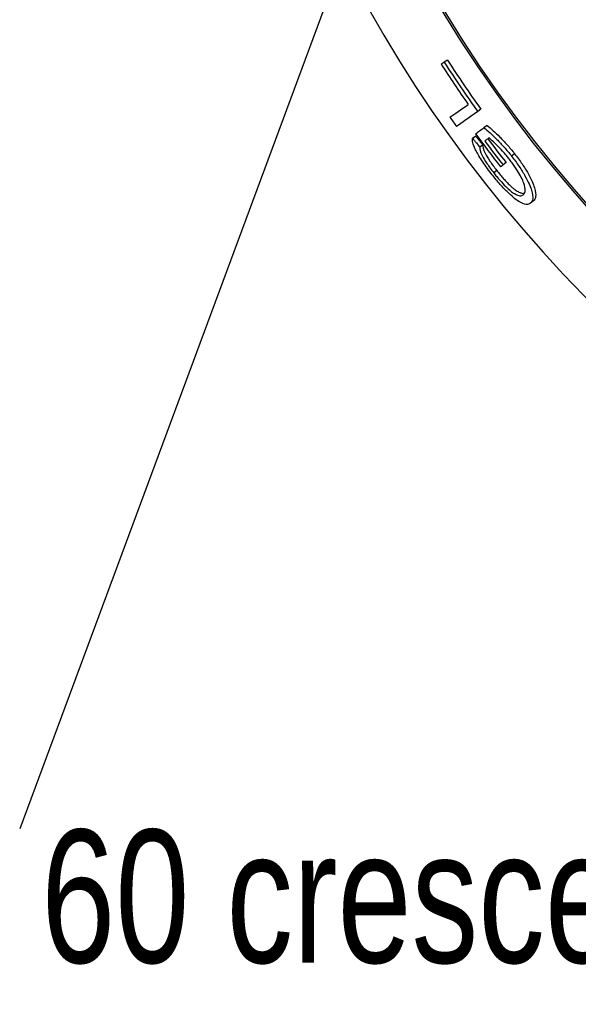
# Model space of a CAD drawing. Header units: millimetres. Extents: x 10 to 412, y 8 to 584.
# Tile 44 of 83: x 287 to 302, y 210 to 236. Entities that reach past the tile are written whole.
import ezdxf

# ---------------------------------------------------------------- set-up
doc = ezdxf.new("R2010")
doc.units = ezdxf.units.MM
doc.linetypes.add('CENTERX2', pattern=[20.32, 12.7, -2.54, 2.54, -2.54])
doc.layers.add('CENTERLINE', color=4, linetype='CENTERX2')
doc.layers.add('TEXT', color=2, linetype='Continuous')
doc.layers.add('OUTLINE', color=7, linetype='Continuous', lineweight=25)
doc.styles.add('SLDTEXTSTYLE0', font='TXT', dxfattribs={"width": 0.75})
doc.dimstyles.new('SLDDIMSTYLE12', dxfattribs={"dimtxt": 0.18, "dimasz": 2, "dimexe": 0, "dimexo": 0.0625, "dimgap": 0, "dimtad": 0, "dimtih": 1, "dimtoh": 1, "dimdec": 0, "dimrnd": 1e-09, "dimzin": 0, "dimdsep": 46, "dimtxsty": 'Standard', "dimsah": 1, "dimcen": 0.09, "dimadec": 0, "dimazin": 0, "dimtfac": 2, "dimtdec": 0, "dimtofl": 0, "dimtmove": 0, "dimatfit": 3, "dimfxl": 0, "dimfrac": 2, "dimtolj": 1, "dimtzin": 0, "dimarcsym": 0})

msp = doc.modelspace()

# ---------------------------------------------------------------- linework, layer by layer
at = {"layer": 'CENTERLINE'}
for radius in [31.70081, 26.35209]:
    msp.add_circle((327.70013, 253.96659), radius, dxfattribs=at)
at = {"layer": 'OUTLINE'}
for p, q in [((298.68723, 235.16404), (298.60139, 235.10841)), ((299.56835, 233.86965), (299.48512, 233.81019)), ((299.73202, 233.44348), (299.64975, 233.38311)), ((299.43218, 233.16184), (299.35071, 233.10187)), ((299.62269, 232.93211), (299.54171, 232.87144)), ((300.23372, 232.46455), (300.1537, 232.40191)), ((300.45851, 232.69683), (300.37787, 232.63387)), ((299.98568, 232.2585), (299.90622, 232.19626)), ((300.95454, 231.45822), (300.87691, 231.39289))]:
    msp.add_line(p, q, dxfattribs=at)
at = {"layer": 'OUTLINE', "flags": 128}
for points in [[(298.51906, 235.05506), (298.52914, 235.06159), (298.53928, 235.06816), (298.54948, 235.07477), (298.55974, 235.08142), (298.57006, 235.08811), (298.58044, 235.09484), (298.59088, 235.10161), (298.60139, 235.10841)], [(298.75422, 233.65711), (298.80248, 233.69097), (298.85412, 233.7272), (298.90913, 233.76579), (298.96751, 233.80676), (299.02926, 233.85008), (299.09437, 233.89577), (299.16283, 233.9438), (299.23464, 233.99419)], [(299.48512, 233.81019), (299.40045, 233.7497), (299.32005, 233.69226), (299.24393, 233.63788), (299.17209, 233.58657), (299.10455, 233.53831), (299.0413, 233.49313), (298.98237, 233.45103), (298.92775, 233.41201)], [(299.42945, 233.22145), (299.45498, 233.24019), (299.48109, 233.25935), (299.50777, 233.27893), (299.53503, 233.29892), (299.56285, 233.31934), (299.59125, 233.34018), (299.62022, 233.36144), (299.64975, 233.38311)], [(299.78337, 233.11411), (299.769, 233.10338), (299.75478, 233.09275), (299.7407, 233.08223), (299.72676, 233.07182), (299.71296, 233.06152), (299.69931, 233.05132), (299.68579, 233.04122), (299.67243, 233.03124)], [(300.1537, 232.40191), (300.14542, 232.39543), (300.1372, 232.38899), (300.12904, 232.3826), (300.12093, 232.37625), (300.11287, 232.36994), (300.10488, 232.36368), (300.09694, 232.35747), (300.08906, 232.3513)]]:
    msp.add_lwpolyline(points, dxfattribs=at)
at = {"layer": 'OUTLINE'}
for radius in [33.99382, 33.94382]:
    msp.add_circle((327.70013, 253.96659), radius, dxfattribs=at)
for radius, start, end in [(35.65, 306.658466, 274.273816), (34.77328, 212.94628, 215.054876), (34.67518, 212.94628, 215.541475), (34.57289, 212.94628, 215.541475), (35.36016, 215.054876, 215.541475), (35.06555, 216.271373, 218.055569), (34.98345, 216.757972, 218.055569), (34.88182, 216.757972, 218.055569)]:
    msp.add_arc((327.70013, 253.96659), radius, start, end, dxfattribs=at)
for points, knots in [([(299.64976, 233.38311), (299.70184, 233.33948), (299.75473, 233.29504), (299.86827, 233.19225), (299.92696, 233.137), (300.04933, 233.01456), (300.11384, 232.94662), (300.21344, 232.83413), (300.24653, 232.79569), (300.31238, 232.71632), (300.34508, 232.67507), (300.37787, 232.63387)], [0, 0, 0, 0, 0.25, 0.25, 0.5, 0.5, 0.75, 0.75, 0.875, 0.875, 1, 1, 1, 1]), ([(299.73202, 233.44348), (299.78397, 233.40006), (299.83672, 233.35585), (299.94997, 233.25352), (300.00854, 233.19851), (300.13063, 233.07653), (300.19501, 233.0088), (300.29441, 232.89664), (300.32743, 232.85829), (300.39315, 232.77911), (300.42579, 232.73795), (300.45851, 232.69683)], [0, 0, 0, 0, 0.25, 0.25, 0.5, 0.5, 0.75, 0.75, 0.875, 0.875, 1, 1, 1, 1]), ([(299.84029, 232.18039), (299.79539, 232.23829), (299.75103, 232.29622), (299.66765, 232.41079), (299.62741, 232.46861), (299.52072, 232.63011), (299.46524, 232.72592), (299.38869, 232.88104), (299.36661, 232.94212), (299.35222, 233.01124), (299.34929, 233.03226), (299.3474, 233.0699), (299.349, 233.08584), (299.35071, 233.10187)], [0, 0, 0, 0, 0.125, 0.125, 0.25, 0.25, 0.5, 0.5, 0.75, 0.75, 0.875, 0.875, 1, 1, 1, 1]), ([(299.35071, 233.10187), (299.36712, 233.08188), (299.38356, 233.06191), (299.40002, 233.04196), (299.41648, 233.02201), (299.43297, 233.00208), (299.44948, 232.98217), (299.48014, 232.94519), (299.51088, 232.90828), (299.54171, 232.87144)], [0, 0, 0, 0, 0.000082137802, 0.000082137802, 0.000082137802, 0.000164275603, 0.000164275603, 0.000164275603, 0.000316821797, 0.000316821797, 0.000316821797, 0.000316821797]), ([(299.43218, 233.16183), (299.4486, 233.14185), (299.46503, 233.12189), (299.48149, 233.10195), (299.49796, 233.08201), (299.51444, 233.06209), (299.53095, 233.04219), (299.56145, 233.00543), (299.59203, 232.96873), (299.62269, 232.93211)], [0, 0, 0, 0, 0.000082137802, 0.000082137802, 0.000082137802, 0.000164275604, 0.000164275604, 0.000164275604, 0.000316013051, 0.000316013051, 0.000316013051, 0.000316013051]), ([(300.31006, 232.56044), (300.28677, 232.58974), (300.26352, 232.61906), (300.21678, 232.67561), (300.1933, 232.70296), (300.12272, 232.78329), (300.07607, 232.83364), (299.98653, 232.92676), (299.94291, 232.97045), (299.85876, 233.05043), (299.8204, 233.08339), (299.78337, 233.11411)], [0, 0, 0, 0, 0.125, 0.125, 0.25, 0.25, 0.5, 0.5, 0.75, 0.75, 1, 1, 1, 1]), ([(299.54171, 232.87144), (299.54195, 232.81911), (299.54524, 232.76374), (299.63299, 232.59018), (299.6761, 232.51831), (299.75418, 232.4017), (299.78191, 232.36183), (299.84225, 232.27915), (299.87418, 232.23758), (299.90622, 232.19626)], [0, 0, 0, 0, 0.5, 0.5, 0.75, 0.75, 0.875, 0.875, 1, 1, 1, 1]), ([(299.62269, 232.93211), (299.62282, 232.8799), (299.62593, 232.82472), (299.71309, 232.6518), (299.75601, 232.58009), (299.83389, 232.46367), (299.86156, 232.42386), (299.92176, 232.34134), (299.95367, 232.29977), (299.98568, 232.2585)], [0, 0, 0, 0, 0.5, 0.5, 0.75, 0.75, 0.875, 0.875, 1, 1, 1, 1]), ([(300.68392, 231.61964), (300.70569, 231.63955), (300.72395, 231.66504), (300.7402, 231.74284), (300.73843, 231.79414), (300.70765, 231.90352), (300.69139, 231.94682), (300.64771, 232.04395), (300.62034, 232.09843), (300.55188, 232.21794), (300.51012, 232.28433), (300.44016, 232.38615), (300.41563, 232.42052), (300.36413, 232.49018), (300.33698, 232.52542), (300.31006, 232.56044)], [0, 0, 0, 0, 0.25, 0.25, 0.5, 0.5, 0.625, 0.625, 0.75, 0.75, 0.875, 0.875, 0.9375, 0.9375, 1, 1, 1, 1]), ([(300.37787, 232.63387), (300.41243, 232.58899), (300.44686, 232.5442), (300.51249, 232.45489), (300.54389, 232.41036), (300.63463, 232.27714), (300.68647, 232.19375), (300.81898, 231.96055), (300.87136, 231.83577), (300.93116, 231.639), (300.94037, 231.56385), (300.92608, 231.45478), (300.90528, 231.41831), (300.87691, 231.39289)], [0, 0, 0, 0, 0.0625, 0.0625, 0.125, 0.125, 0.25, 0.25, 0.5, 0.5, 0.75, 0.75, 1, 1, 1, 1]), ([(300.45851, 232.69683), (300.49304, 232.652), (300.52743, 232.60725), (300.59296, 232.51803), (300.6243, 232.47355), (300.71483, 232.34049), (300.76651, 232.25721), (300.89842, 232.02444), (300.95033, 231.9001), (301.00947, 231.7039), (301.01843, 231.62897), (301.00383, 231.52011), (300.98295, 231.48366), (300.95454, 231.45822)], [0, 0, 0, 0, 0.0625, 0.0625, 0.125, 0.125, 0.25, 0.25, 0.5, 0.5, 0.75, 0.75, 1, 1, 1, 1]), ([(299.90622, 232.19626), (299.93313, 232.16207), (299.9601, 232.12816), (300.0141, 232.06275), (300.04114, 232.0309), (300.12238, 231.93781), (300.17438, 231.88246), (300.31806, 231.74053), (300.39251, 231.68434), (300.51319, 231.61106), (300.55955, 231.59527), (300.63342, 231.59071), (300.66107, 231.60145), (300.68392, 231.61964)], [0, 0, 0, 0, 0.0625, 0.0625, 0.125, 0.125, 0.25, 0.25, 0.5, 0.5, 0.75, 0.75, 1, 1, 1, 1]), ([(299.98568, 232.2585), (300.0159, 232.22062), (300.07626, 232.14495), (300.16671, 232.03932), (300.25199, 231.94696), (300.33295, 231.86617), (300.40722, 231.80004), (300.49138, 231.73498), (300.57622, 231.68303), (300.65471, 231.65644), (300.6989, 231.65274), (300.71548, 231.66117), (300.71617, 231.66152)], [0, 0, 0, 0, 0.08224552, 0.16425445, 0.24235155, 0.32051033, 0.40820148, 0.49609095, 0.654991, 0.81416535, 0.99223882, 1, 1, 1, 1]), ([(300.87691, 231.39289), (300.84674, 231.36903), (300.8091, 231.3566), (300.70878, 231.36796), (300.64468, 231.39471), (300.5254, 231.46955), (300.47981, 231.50262), (300.37868, 231.58526), (300.3208, 231.63788), (300.22603, 231.73249), (300.19314, 231.76677), (300.12531, 231.83981), (300.08993, 231.87901), (300.01869, 231.96105), (299.98301, 232.00348), (299.91167, 232.09012), (299.87586, 232.13509), (299.84029, 232.18039)], [0, 0, 0, 0, 0.25, 0.25, 0.5, 0.5, 0.625, 0.625, 0.75, 0.75, 0.8125, 0.8125, 0.875, 0.875, 0.9375, 0.9375, 1, 1, 1, 1])]:
    msp.add_open_spline(points, degree=3, knots=knots, dxfattribs=at)

# ---------------------------------------------------------------- texts
at = {"layer": 'TEXT', "insert": (287.98715, 214.90499), "char_height": 3.5, "attachment_point": 1, "style": 'SLDTEXTSTYLE0'}
msp.add_mtext('60 crescent stipples 0.4 deep', dxfattribs=at)

# ---------------------------------------------------------------- leaders
at = {"layer": 'TEXT'}
msp.add_leader([(298.86793, 245.76802), (287.42062, 214.92666)], dimstyle='SLDDIMSTYLE12', dxfattribs=at)

doc.saveas('drawing.dxf')
